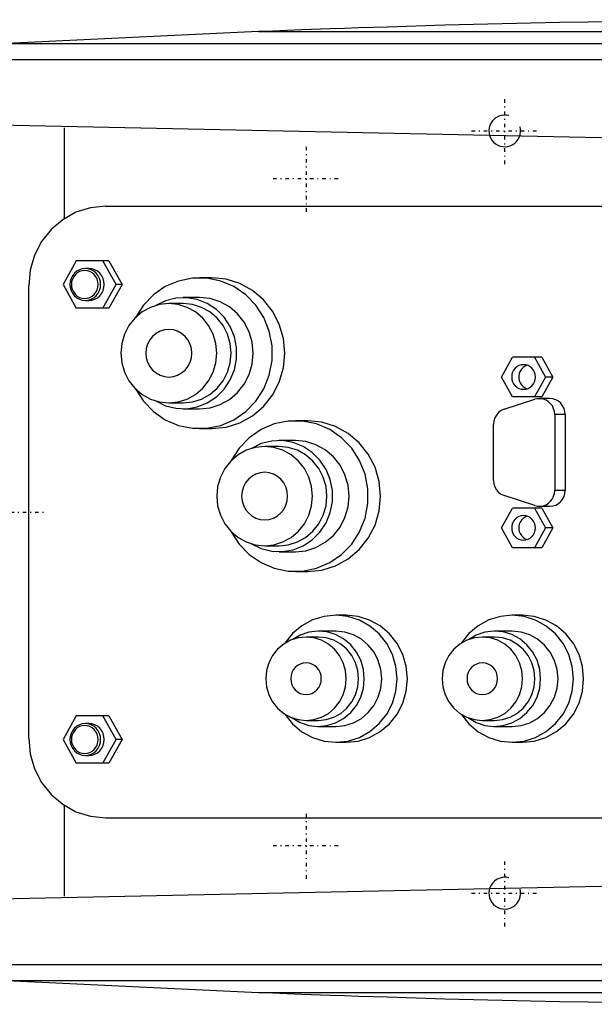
# Model space of a CAD drawing. Extents: x -602 to 168, y -90 to 90.
# Tile 2 of 5: x -461 to -389, y -62 to 62. Entities that reach past the tile are written whole.
import ezdxf

# ---------------------------------------------------------------- set-up
doc = ezdxf.new("R2010")
doc.units = 0
doc.linetypes.add('CENTER', pattern=[1.5, 0.45, -0.5, 0.05, -0.5])
for name, color, linetype in [('AM_0', 7, 'CONTINUOUS'), ('AM_10', 7, 'CONTINUOUS'), ('AM_7', 7, 'CENTER')]:
    doc.layers.add(name, color=color, linetype=linetype)

msp = doc.modelspace()

# ---------------------------------------------------------------- linework, layer by layer
at = {"layer": 'AM_0', "color": 7, "linetype": 'CONTINUOUS'}
for p, q in [((-431.04, 60.5), (-462.76, 59)), ((-431.04, 60.5), (-285.14, 60.5)), ((-462.76, 59), (-252.3, 59)), ((-494.4, 57), (-242.93, 57)), ((-498.5, 49.45), (-379.16, 47)), ((-455.5, 36.95), (-455.5, 48.38)), ((-450.34, 38.5), (-362.3, 38.5)), ((-454, 31.65), (-455.67, 28.65)), ((-449.88, 31.65), (-454, 31.65)), ((-448.98, 28.65), (-450.65, 31.65)), ((-449.88, 31.65), (-448.2, 28.65)), ((-452.41, 30.65), (-452.86, 30.65)), ((-455.67, 28.65), (-454, 25.65)), ((-450.65, 25.65), (-448.98, 28.65)), ((-448.2, 28.65), (-449.88, 25.65)), ((-448.2, 28.65), (-448.98, 28.65)), ((-436.9, 29.5), (-438.46, 29.5)), ((-460, -28.5), (-460, 28.5)), ((-452.86, 26.65), (-452.41, 26.65)), ((-440.53, 26.25), (-442.34, 26.25)), ((-438.46, 27), (-440.53, 27)), ((-449.88, 25.65), (-454, 25.65)), ((-400.43, 17), (-399.03, 19.5)), ((-395.34, 19.5), (-399.03, 19.5)), ((-396.24, 19.5), (-394.85, 17)), ((-395.34, 19.5), (-393.94, 17)), ((-399.03, 14.5), (-400.43, 17)), ((-394.85, 17), (-396.24, 14.5)), ((-393.94, 17), (-395.34, 14.5)), ((-393.94, 17), (-394.85, 17)), ((-442.34, 13.75), (-440.53, 13.75)), ((-400.08, 12.94), (-396.21, 14.19)), ((-395.34, 14.5), (-399.03, 14.5)), ((-394.32, 14.28), (-395.64, 14.28)), ((-440.53, 13), (-438.46, 13)), ((-424.83, 11.5), (-426.38, 11.5)), ((-393.71, 12.28), (-393.71, 2.72)), ((-392.39, 12.28), (-393.71, 12.28)), ((-392.39, 12.28), (-392.39, 2.72)), ((-438.46, 10.5), (-436.9, 10.5)), ((-401.43, 3.97), (-401.43, 11.03)), ((-426.38, 9), (-428.45, 9)), ((-428.45, 8.25), (-430.26, 8.25)), ((-392.39, 2.72), (-393.71, 2.72)), ((-396.21, 0.81), (-400.08, 2.06)), ((-400.43, -2), (-399.03, 0.5)), ((-395.34, 0.5), (-399.03, 0.5)), ((-396.24, 0.5), (-394.85, -2)), ((-395.64, 0.72), (-394.32, 0.72)), ((-395.34, 0.5), (-393.94, -2)), ((-399.03, -4.5), (-400.43, -2)), ((-394.85, -2), (-396.24, -4.5)), ((-393.94, -2), (-395.34, -4.5)), ((-393.94, -2), (-394.85, -2)), ((-430.26, -4.25), (-428.45, -4.25)), ((-395.34, -4.5), (-399.03, -4.5)), ((-428.45, -5), (-426.38, -5)), ((-426.38, -7.5), (-424.83, -7.5)), ((-420, -13), (-421.29, -13)), ((-397.78, -13), (-399.08, -13)), ((-423.49, -15.75), (-425.05, -15.75)), ((-421.29, -15), (-423.49, -15)), ((-401.28, -15.75), (-402.83, -15.75)), ((-399.08, -15), (-401.28, -15)), ((-454, -25.65), (-455.67, -28.65)), ((-449.88, -25.65), (-454, -25.65)), ((-448.98, -28.65), (-450.65, -25.65)), ((-449.88, -25.65), (-448.2, -28.65)), ((-452.41, -26.65), (-452.86, -26.65)), ((-425.05, -26.25), (-423.49, -26.25)), ((-423.49, -27), (-421.29, -27)), ((-402.83, -26.25), (-401.28, -26.25)), ((-401.28, -27), (-399.08, -27)), ((-455.67, -28.65), (-454, -31.65)), ((-450.65, -31.65), (-448.98, -28.65)), ((-448.2, -28.65), (-449.88, -31.65)), ((-448.2, -28.65), (-448.98, -28.65)), ((-421.29, -29), (-420, -29)), ((-399.08, -29), (-397.78, -29)), ((-452.86, -30.65), (-452.41, -30.65)), ((-449.88, -31.65), (-454, -31.65)), ((-455.5, -48.38), (-455.5, -36.95)), ((-450.34, -38.5), (-362.3, -38.5)), ((-379.16, -47), (-498.5, -49.45)), ((-494.4, -57), (-242.93, -57)), ((-462.76, -59), (-252.3, -59)), ((-462.76, -59), (-431.04, -60.5)), ((-431.04, -60.5), (-285.14, -60.5))]:
    msp.add_line(p, q, dxfattribs=at)
for points in [[(-450.34, 38.5), (-452.23, 38.31), (-454.04, 37.74), (-455.71, 36.81), (-457.17, 35.57), (-458.37, 34.06), (-459.26, 32.33), (-459.81, 30.45), (-460, 28.5)], [(-452.41, 26.65), (-452.03, 26.69), (-451.67, 26.8), (-451.34, 26.99), (-451.04, 27.24), (-450.8, 27.54), (-450.63, 27.88), (-450.52, 28.26), (-450.48, 28.65), (-450.52, 29.04), (-450.63, 29.42), (-450.8, 29.76), (-451.04, 30.06), (-451.34, 30.31), (-451.67, 30.5), (-452.03, 30.61), (-452.41, 30.65)], [(-446.55, 15.52), (-445.55, 13.97), (-444.28, 12.66), (-442.78, 11.62), (-441.12, 10.91), (-439.35, 10.55), (-437.56, 10.55), (-435.79, 10.91), (-434.13, 11.62), (-432.63, 12.66), (-431.36, 13.97), (-430.36, 15.52), (-429.68, 17.24), (-429.32, 19.07), (-429.32, 20.93), (-429.68, 22.76), (-430.36, 24.48), (-431.36, 26.03), (-432.63, 27.34), (-434.13, 28.38), (-435.79, 29.09), (-437.56, 29.45), (-439.35, 29.45), (-441.12, 29.09), (-442.78, 28.38), (-444.28, 27.34), (-445.55, 26.03), (-446.55, 24.48)], [(-436.9, 10.5), (-435.11, 10.68), (-433.39, 11.22), (-431.81, 12.1), (-430.42, 13.28), (-429.27, 14.72), (-428.43, 16.36), (-427.9, 18.15), (-427.73, 20), (-427.9, 21.85), (-428.43, 23.64), (-429.27, 25.28), (-430.42, 26.72), (-431.81, 27.9), (-433.39, 28.78), (-435.11, 29.32), (-436.9, 29.5)], [(-443.99, 13.99), (-442.76, 13.39), (-441.45, 13.06), (-440.09, 13.01), (-438.75, 13.25), (-437.49, 13.75), (-436.34, 14.5), (-435.37, 15.47), (-434.6, 16.63), (-434.07, 17.92), (-433.8, 19.3), (-433.8, 20.7), (-434.07, 22.08), (-434.6, 23.37), (-435.37, 24.53), (-436.34, 25.5), (-437.49, 26.25), (-438.75, 26.75), (-440.09, 26.99), (-441.45, 26.94), (-442.76, 26.61), (-443.99, 26.01)], [(-440.53, 13.75), (-439.35, 13.87), (-438.22, 14.23), (-437.17, 14.8), (-436.26, 15.58), (-435.51, 16.53), (-434.95, 17.61), (-434.61, 18.78), (-434.49, 20), (-434.61, 21.22), (-434.95, 22.39), (-435.51, 23.47), (-436.26, 24.42), (-437.17, 25.2), (-438.22, 25.77), (-439.35, 26.13), (-440.53, 26.25)], [(-438.46, 13), (-437.14, 13.13), (-435.87, 13.53), (-434.7, 14.18), (-433.68, 15.05), (-432.83, 16.11), (-432.21, 17.32), (-431.83, 18.63), (-431.7, 20), (-431.83, 21.37), (-432.21, 22.68), (-432.83, 23.89), (-433.68, 24.95), (-434.7, 25.82), (-435.87, 26.47), (-437.14, 26.87), (-438.46, 27)], [(-397.18, 18.48), (-397.45, 18.36), (-397.69, 18.19), (-397.9, 17.98), (-398.06, 17.72), (-398.17, 17.45), (-398.22, 17.15), (-398.22, 16.85), (-398.17, 16.55), (-398.06, 16.28), (-397.9, 16.02), (-397.69, 15.81), (-397.45, 15.64), (-397.18, 15.52)], [(-393.71, 12.28), (-393.74, 12.65), (-393.84, 13.01), (-394, 13.35), (-394.22, 13.64), (-394.49, 13.89), (-394.8, 14.08), (-395.14, 14.21), (-395.5, 14.27), (-395.86, 14.27), (-396.21, 14.19)], [(-392.39, 12.28), (-392.42, 12.67), (-392.53, 13.04), (-392.71, 13.39), (-392.95, 13.69), (-393.24, 13.94), (-393.58, 14.13), (-393.94, 14.24), (-394.32, 14.28)], [(-400.08, 12.94), (-400.45, 12.77), (-400.78, 12.53), (-401.06, 12.21), (-401.26, 11.85), (-401.39, 11.45), (-401.43, 11.03)], [(-434.47, -2.48), (-433.47, -4.03), (-432.2, -5.34), (-430.71, -6.38), (-429.05, -7.09), (-427.28, -7.45), (-425.48, -7.45), (-423.72, -7.09), (-422.06, -6.38), (-420.56, -5.34), (-419.29, -4.03), (-418.29, -2.48), (-417.6, -0.76), (-417.25, 1.07), (-417.25, 2.93), (-417.6, 4.76), (-418.29, 6.48), (-419.29, 8.03), (-420.56, 9.34), (-422.06, 10.38), (-423.72, 11.09), (-425.48, 11.45), (-427.28, 11.45), (-429.05, 11.09), (-430.71, 10.38), (-432.2, 9.34), (-433.47, 8.03), (-434.47, 6.48)], [(-424.83, -7.5), (-423.04, -7.32), (-421.32, -6.78), (-419.73, -5.9), (-418.34, -4.72), (-417.2, -3.28), (-416.35, -1.64), (-415.83, 0.15), (-415.65, 2), (-415.83, 3.85), (-416.35, 5.64), (-417.2, 7.28), (-418.34, 8.72), (-419.73, 9.9), (-421.32, 10.78), (-423.04, 11.32), (-424.83, 11.5)], [(-431.92, -4.01), (-430.69, -4.61), (-429.37, -4.94), (-428.02, -4.99), (-426.68, -4.75), (-425.41, -4.25), (-424.27, -3.5), (-423.29, -2.53), (-422.53, -1.37), (-422, -0.08), (-421.73, 1.3), (-421.73, 2.7), (-422, 4.08), (-422.53, 5.37), (-423.29, 6.53), (-424.27, 7.5), (-425.41, 8.25), (-426.68, 8.75), (-428.02, 8.99), (-429.37, 8.94), (-430.69, 8.61), (-431.92, 8.01)], [(-426.38, -5), (-425.06, -4.87), (-423.8, -4.47), (-422.63, -3.82), (-421.6, -2.95), (-420.76, -1.89), (-420.14, -0.68), (-419.75, 0.63), (-419.62, 2), (-419.75, 3.37), (-420.14, 4.68), (-420.76, 5.89), (-421.6, 6.95), (-422.63, 7.82), (-423.8, 8.47), (-425.06, 8.87), (-426.38, 9)], [(-428.45, -4.25), (-427.28, -4.13), (-426.14, -3.77), (-425.1, -3.2), (-424.18, -2.42), (-423.43, -1.47), (-422.88, -0.39), (-422.53, 0.78), (-422.42, 2), (-422.53, 3.22), (-422.88, 4.39), (-423.43, 5.47), (-424.18, 6.42), (-425.1, 7.2), (-426.14, 7.77), (-427.28, 8.13), (-428.45, 8.25)], [(-401.43, 3.97), (-401.39, 3.55), (-401.26, 3.15), (-401.06, 2.79), (-400.78, 2.47), (-400.45, 2.23), (-400.08, 2.06)], [(-396.21, 0.81), (-395.86, 0.73), (-395.5, 0.73), (-395.14, 0.79), (-394.8, 0.92), (-394.49, 1.11), (-394.22, 1.36), (-394, 1.65), (-393.84, 1.99), (-393.74, 2.35), (-393.71, 2.72)], [(-394.32, 0.72), (-393.94, 0.76), (-393.58, 0.87), (-393.24, 1.06), (-392.95, 1.31), (-392.71, 1.61), (-392.53, 1.96), (-392.42, 2.33), (-392.39, 2.72)], [(-397.18, -0.52), (-397.45, -0.64), (-397.69, -0.81), (-397.9, -1.02), (-398.06, -1.28), (-398.17, -1.55), (-398.22, -1.85), (-398.22, -2.15), (-398.17, -2.45), (-398.06, -2.72), (-397.9, -2.98), (-397.69, -3.19), (-397.45, -3.36), (-397.18, -3.48)], [(-427.7, -25.47), (-426.74, -26.68), (-425.56, -27.67), (-424.23, -28.4), (-422.78, -28.85), (-421.27, -29), (-419.77, -28.84), (-418.32, -28.38), (-416.99, -27.64), (-415.82, -26.65), (-414.86, -25.44), (-414.15, -24.06), (-413.71, -22.56), (-413.57, -21), (-413.71, -19.44), (-414.15, -17.94), (-414.86, -16.56), (-415.82, -15.35), (-416.99, -14.36), (-418.32, -13.62), (-419.77, -13.16), (-421.27, -13), (-422.78, -13.15), (-424.23, -13.6), (-425.56, -14.33), (-426.74, -15.32), (-427.7, -16.53)], [(-420, -29), (-418.49, -28.85), (-417.04, -28.39), (-415.71, -27.65), (-414.54, -26.66), (-413.57, -25.44), (-412.86, -24.06), (-412.42, -22.56), (-412.27, -21), (-412.42, -19.44), (-412.86, -17.94), (-413.57, -16.56), (-414.54, -15.34), (-415.71, -14.35), (-417.04, -13.61), (-418.49, -13.15), (-420, -13)], [(-405.48, -25.47), (-404.52, -26.68), (-403.35, -27.67), (-402.01, -28.4), (-400.56, -28.85), (-399.06, -29), (-397.55, -28.84), (-396.11, -28.38), (-394.77, -27.64), (-393.61, -26.65), (-392.65, -25.44), (-391.94, -24.06), (-391.5, -22.56), (-391.35, -21), (-391.5, -19.44), (-391.94, -17.94), (-392.65, -16.56), (-393.61, -15.35), (-394.77, -14.36), (-396.11, -13.62), (-397.55, -13.16), (-399.06, -13), (-400.56, -13.15), (-402.01, -13.6), (-403.35, -14.33), (-404.52, -15.32), (-405.48, -16.53)], [(-397.78, -29), (-396.28, -28.85), (-394.83, -28.39), (-393.49, -27.65), (-392.32, -26.66), (-391.36, -25.44), (-390.64, -24.06), (-390.2, -22.56), (-390.06, -21), (-390.2, -19.44), (-390.64, -17.94), (-391.36, -16.56), (-392.32, -15.34), (-393.49, -14.35), (-394.83, -13.61), (-396.28, -13.15), (-397.78, -13)], [(-426.81, -25.92), (-425.8, -26.5), (-424.71, -26.87), (-423.57, -27), (-422.43, -26.9), (-421.33, -26.57), (-420.32, -26.02), (-419.42, -25.27), (-418.69, -24.36), (-418.15, -23.32), (-417.81, -22.18), (-417.7, -21), (-417.81, -19.82), (-418.15, -18.68), (-418.69, -17.64), (-419.42, -16.73), (-420.32, -15.98), (-421.33, -15.43), (-422.43, -15.1), (-423.57, -15), (-424.71, -15.13), (-425.8, -15.5), (-426.81, -16.08)], [(-423.49, -26.25), (-422.5, -26.15), (-421.55, -25.85), (-420.68, -25.37), (-419.91, -24.71), (-419.28, -23.92), (-418.81, -23.01), (-418.52, -22.02), (-418.42, -21), (-418.52, -19.98), (-418.81, -18.99), (-419.28, -18.08), (-419.91, -17.29), (-420.68, -16.63), (-421.55, -16.15), (-422.5, -15.85), (-423.49, -15.75)], [(-421.29, -27), (-420.16, -26.88), (-419.08, -26.54), (-418.07, -25.99), (-417.2, -25.24), (-416.48, -24.33), (-415.94, -23.3), (-415.61, -22.17), (-415.5, -21), (-415.61, -19.83), (-415.94, -18.7), (-416.48, -17.67), (-417.2, -16.76), (-418.07, -16.01), (-419.08, -15.46), (-420.16, -15.12), (-421.29, -15)], [(-404.59, -25.92), (-403.59, -26.5), (-402.5, -26.87), (-401.36, -27), (-400.22, -26.9), (-399.12, -26.57), (-398.1, -26.02), (-397.21, -25.27), (-396.48, -24.36), (-395.93, -23.32), (-395.6, -22.18), (-395.48, -21), (-395.6, -19.82), (-395.93, -18.68), (-396.48, -17.64), (-397.21, -16.73), (-398.1, -15.98), (-399.12, -15.43), (-400.22, -15.1), (-401.36, -15), (-402.5, -15.13), (-403.59, -15.5), (-404.59, -16.08)], [(-401.28, -26.25), (-400.29, -26.15), (-399.34, -25.85), (-398.46, -25.37), (-397.69, -24.71), (-397.06, -23.92), (-396.59, -23.01), (-396.3, -22.02), (-396.21, -21), (-396.3, -19.98), (-396.59, -18.99), (-397.06, -18.08), (-397.69, -17.29), (-398.46, -16.63), (-399.34, -16.15), (-400.29, -15.85), (-401.28, -15.75)], [(-399.08, -27), (-397.95, -26.88), (-396.86, -26.54), (-395.86, -25.99), (-394.98, -25.24), (-394.26, -24.33), (-393.72, -23.3), (-393.39, -22.17), (-393.28, -21), (-393.39, -19.83), (-393.72, -18.7), (-394.26, -17.67), (-394.98, -16.76), (-395.86, -16.01), (-396.86, -15.46), (-397.95, -15.12), (-399.08, -15)], [(-452.41, -30.65), (-452.03, -30.61), (-451.67, -30.5), (-451.34, -30.31), (-451.04, -30.06), (-450.8, -29.76), (-450.63, -29.42), (-450.52, -29.04), (-450.48, -28.65), (-450.52, -28.26), (-450.63, -27.88), (-450.8, -27.54), (-451.04, -27.24), (-451.34, -26.99), (-451.67, -26.8), (-452.03, -26.69), (-452.41, -26.65)], [(-460, -28.5), (-459.81, -30.45), (-459.26, -32.33), (-458.37, -34.06), (-457.17, -35.57), (-455.71, -36.81), (-454.04, -37.74), (-452.23, -38.31), (-450.34, -38.5)]]:
    msp.add_lwpolyline(points, dxfattribs=at)
for points in [[(-452.86, 30.65), (-453.24, 30.61), (-453.6, 30.5), (-453.94, 30.31), (-454.23, 30.06), (-454.47, 29.76), (-454.65, 29.42), (-454.76, 29.04), (-454.8, 28.65), (-454.76, 28.26), (-454.65, 27.88), (-454.47, 27.54), (-454.23, 27.24), (-453.94, 26.99), (-453.6, 26.8), (-453.24, 26.69), (-452.86, 26.65), (-452.49, 26.69), (-452.12, 26.8), (-451.79, 26.99), (-451.5, 27.24), (-451.26, 27.54), (-451.08, 27.88), (-450.97, 28.26), (-450.93, 28.65), (-450.97, 29.04), (-451.08, 29.42), (-451.26, 29.76), (-451.5, 30.06), (-451.79, 30.31), (-452.12, 30.5), (-452.49, 30.61)], [(-452.93, 26.9), (-452.6, 26.93), (-452.28, 27.03), (-451.99, 27.19), (-451.73, 27.41), (-451.52, 27.68), (-451.37, 27.98), (-451.27, 28.31), (-451.24, 28.65), (-451.27, 28.99), (-451.37, 29.32), (-451.52, 29.62), (-451.73, 29.89), (-451.99, 30.11), (-452.28, 30.27), (-452.6, 30.37), (-452.93, 30.4), (-453.26, 30.37), (-453.58, 30.27), (-453.87, 30.11), (-454.12, 29.89), (-454.33, 29.62), (-454.49, 29.32), (-454.59, 28.99), (-454.62, 28.65), (-454.59, 28.31), (-454.49, 27.98), (-454.33, 27.68), (-454.12, 27.41), (-453.87, 27.19), (-453.58, 27.03), (-453.26, 26.93)], [(-442.34, 26.25), (-443.52, 26.13), (-444.65, 25.77), (-445.69, 25.2), (-446.61, 24.42), (-447.36, 23.47), (-447.92, 22.39), (-448.26, 21.22), (-448.38, 20), (-448.26, 18.78), (-447.92, 17.61), (-447.36, 16.53), (-446.61, 15.58), (-445.69, 14.8), (-444.65, 14.23), (-443.52, 13.87), (-442.34, 13.75), (-441.16, 13.87), (-440.03, 14.23), (-438.98, 14.8), (-438.07, 15.58), (-437.32, 16.53), (-436.76, 17.61), (-436.42, 18.78), (-436.3, 20), (-436.42, 21.22), (-436.76, 22.39), (-437.32, 23.47), (-438.07, 24.42), (-438.98, 25.2), (-440.03, 25.77), (-441.16, 26.13)], [(-442.34, 23), (-442.9, 22.94), (-443.45, 22.77), (-443.95, 22.49), (-444.39, 22.12), (-444.75, 21.67), (-445.02, 21.15), (-445.18, 20.59), (-445.24, 20), (-445.18, 19.41), (-445.02, 18.85), (-444.75, 18.33), (-444.39, 17.88), (-443.95, 17.51), (-443.45, 17.23), (-442.9, 17.06), (-442.34, 17), (-441.77, 17.06), (-441.23, 17.23), (-440.73, 17.51), (-440.29, 17.88), (-439.93, 18.33), (-439.66, 18.85), (-439.5, 19.41), (-439.44, 20), (-439.5, 20.59), (-439.66, 21.15), (-439.93, 21.67), (-440.29, 22.12), (-440.73, 22.49), (-441.23, 22.77), (-441.77, 22.94)], [(-397.64, 18.55), (-397.93, 18.52), (-398.21, 18.43), (-398.47, 18.29), (-398.7, 18.1), (-398.88, 17.86), (-399.02, 17.59), (-399.11, 17.3), (-399.13, 17), (-399.11, 16.7), (-399.02, 16.41), (-398.88, 16.14), (-398.7, 15.9), (-398.47, 15.71), (-398.21, 15.57), (-397.93, 15.48), (-397.64, 15.45), (-397.35, 15.48), (-397.06, 15.57), (-396.81, 15.71), (-396.58, 15.9), (-396.39, 16.14), (-396.25, 16.41), (-396.17, 16.7), (-396.14, 17), (-396.17, 17.3), (-396.25, 17.59), (-396.39, 17.86), (-396.58, 18.1), (-396.81, 18.29), (-397.06, 18.43), (-397.35, 18.52)], [(-430.26, 8.25), (-431.44, 8.13), (-432.58, 7.77), (-433.62, 7.2), (-434.53, 6.42), (-435.28, 5.47), (-435.84, 4.39), (-436.19, 3.22), (-436.3, 2), (-436.19, 0.78), (-435.84, -0.39), (-435.28, -1.47), (-434.53, -2.42), (-433.62, -3.2), (-432.58, -3.77), (-431.44, -4.13), (-430.26, -4.25), (-429.09, -4.13), (-427.95, -3.77), (-426.91, -3.2), (-426, -2.42), (-425.25, -1.47), (-424.69, -0.39), (-424.34, 0.78), (-424.23, 2), (-424.34, 3.22), (-424.69, 4.39), (-425.25, 5.47), (-426, 6.42), (-426.91, 7.2), (-427.95, 7.77), (-429.09, 8.13)], [(-430.26, 5), (-430.83, 4.94), (-431.37, 4.77), (-431.87, 4.49), (-432.31, 4.12), (-432.67, 3.67), (-432.94, 3.15), (-433.11, 2.59), (-433.16, 2), (-433.11, 1.41), (-432.94, 0.85), (-432.67, 0.33), (-432.31, -0.12), (-431.87, -0.49), (-431.37, -0.77), (-430.83, -0.94), (-430.26, -1), (-429.7, -0.94), (-429.16, -0.77), (-428.65, -0.49), (-428.22, -0.12), (-427.86, 0.33), (-427.59, 0.85), (-427.42, 1.41), (-427.37, 2), (-427.42, 2.59), (-427.59, 3.15), (-427.86, 3.67), (-428.22, 4.12), (-428.65, 4.49), (-429.16, 4.77), (-429.7, 4.94)], [(-397.64, -0.45), (-397.93, -0.48), (-398.21, -0.57), (-398.47, -0.71), (-398.7, -0.9), (-398.88, -1.14), (-399.02, -1.41), (-399.11, -1.7), (-399.13, -2), (-399.11, -2.3), (-399.02, -2.59), (-398.88, -2.86), (-398.7, -3.1), (-398.47, -3.29), (-398.21, -3.43), (-397.93, -3.52), (-397.64, -3.55), (-397.35, -3.52), (-397.06, -3.43), (-396.81, -3.29), (-396.58, -3.1), (-396.39, -2.86), (-396.25, -2.59), (-396.17, -2.3), (-396.14, -2), (-396.17, -1.7), (-396.25, -1.41), (-396.39, -1.14), (-396.58, -0.9), (-396.81, -0.71), (-397.06, -0.57), (-397.35, -0.48)], [(-425.05, -15.75), (-426.04, -15.85), (-426.99, -16.15), (-427.86, -16.63), (-428.63, -17.29), (-429.26, -18.08), (-429.73, -18.99), (-430.02, -19.98), (-430.12, -21), (-430.02, -22.02), (-429.73, -23.01), (-429.26, -23.92), (-428.63, -24.71), (-427.86, -25.37), (-426.99, -25.85), (-426.04, -26.15), (-425.05, -26.25), (-424.06, -26.15), (-423.11, -25.85), (-422.23, -25.37), (-421.46, -24.71), (-420.83, -23.92), (-420.36, -23.01), (-420.07, -22.02), (-419.98, -21), (-420.07, -19.98), (-420.36, -18.99), (-420.83, -18.08), (-421.46, -17.29), (-422.23, -16.63), (-423.11, -16.15), (-424.06, -15.85)], [(-402.83, -15.75), (-403.82, -15.85), (-404.77, -16.15), (-405.65, -16.63), (-406.42, -17.29), (-407.05, -18.08), (-407.52, -18.99), (-407.8, -19.98), (-407.9, -21), (-407.8, -22.02), (-407.52, -23.01), (-407.05, -23.92), (-406.42, -24.71), (-405.65, -25.37), (-404.77, -25.85), (-403.82, -26.15), (-402.83, -26.25), (-401.84, -26.15), (-400.89, -25.85), (-400.01, -25.37), (-399.24, -24.71), (-398.61, -23.92), (-398.15, -23.01), (-397.86, -22.02), (-397.76, -21), (-397.86, -19.98), (-398.15, -18.99), (-398.61, -18.08), (-399.24, -17.29), (-400.01, -16.63), (-400.89, -16.15), (-401.84, -15.85)], [(-425.05, -19), (-425.42, -19.04), (-425.79, -19.15), (-426.12, -19.34), (-426.41, -19.59), (-426.65, -19.89), (-426.83, -20.23), (-426.94, -20.61), (-426.98, -21), (-426.94, -21.39), (-426.83, -21.77), (-426.65, -22.11), (-426.41, -22.41), (-426.12, -22.66), (-425.79, -22.85), (-425.42, -22.96), (-425.05, -23), (-424.67, -22.96), (-424.31, -22.85), (-423.97, -22.66), (-423.68, -22.41), (-423.44, -22.11), (-423.26, -21.77), (-423.15, -21.39), (-423.12, -21), (-423.15, -20.61), (-423.26, -20.23), (-423.44, -19.89), (-423.68, -19.59), (-423.97, -19.34), (-424.31, -19.15), (-424.67, -19.04)], [(-402.83, -19), (-403.21, -19.04), (-403.57, -19.15), (-403.9, -19.34), (-404.2, -19.59), (-404.44, -19.89), (-404.62, -20.23), (-404.73, -20.61), (-404.76, -21), (-404.73, -21.39), (-404.62, -21.77), (-404.44, -22.11), (-404.2, -22.41), (-403.9, -22.66), (-403.57, -22.85), (-403.21, -22.96), (-402.83, -23), (-402.45, -22.96), (-402.09, -22.85), (-401.76, -22.66), (-401.46, -22.41), (-401.22, -22.11), (-401.05, -21.77), (-400.94, -21.39), (-400.9, -21), (-400.94, -20.61), (-401.05, -20.23), (-401.22, -19.89), (-401.46, -19.59), (-401.76, -19.34), (-402.09, -19.15), (-402.45, -19.04)], [(-452.86, -26.65), (-453.24, -26.69), (-453.6, -26.8), (-453.94, -26.99), (-454.23, -27.24), (-454.47, -27.54), (-454.65, -27.88), (-454.76, -28.26), (-454.8, -28.65), (-454.76, -29.04), (-454.65, -29.42), (-454.47, -29.76), (-454.23, -30.06), (-453.94, -30.31), (-453.6, -30.5), (-453.24, -30.61), (-452.86, -30.65), (-452.49, -30.61), (-452.12, -30.5), (-451.79, -30.31), (-451.5, -30.06), (-451.26, -29.76), (-451.08, -29.42), (-450.97, -29.04), (-450.93, -28.65), (-450.97, -28.26), (-451.08, -27.88), (-451.26, -27.54), (-451.5, -27.24), (-451.79, -26.99), (-452.12, -26.8), (-452.49, -26.69)], [(-452.93, -30.4), (-452.6, -30.37), (-452.28, -30.27), (-451.99, -30.11), (-451.73, -29.89), (-451.52, -29.62), (-451.37, -29.32), (-451.27, -28.99), (-451.24, -28.65), (-451.27, -28.31), (-451.37, -27.98), (-451.52, -27.68), (-451.73, -27.41), (-451.99, -27.19), (-452.28, -27.03), (-452.6, -26.93), (-452.93, -26.9), (-453.26, -26.93), (-453.58, -27.03), (-453.87, -27.19), (-454.12, -27.41), (-454.33, -27.68), (-454.49, -27.98), (-454.59, -28.31), (-454.62, -28.65), (-454.59, -28.99), (-454.49, -29.32), (-454.33, -29.62), (-454.12, -29.89), (-453.87, -30.11), (-453.58, -30.27), (-453.26, -30.37)]]:
    msp.add_lwpolyline(points, close=True, dxfattribs=at)
for points in [[(-366, 62, 0), (-367.81, 61.99, 0), (-371.42, 61.96, 0), (-375.04, 61.92, 0), (-376.84, 61.9, 0), (-378.65, 61.87, 0), (-382.26, 61.82, 0), (-385.88, 61.77, 0), (-389.49, 61.7, 0), (-393.11, 61.63, 0), (-396.72, 61.56, 0), (-398.53, 61.51, 0), (-400.33, 61.47, 0), (-403.95, 61.38, 0), (-407.56, 61.29, 0), (-411.17, 61.18, 0), (-414.79, 61.07, 0), (-418.4, 60.96, 0), (-420.21, 60.9, 0), (-422.01, 60.83, 0), (-425.62, 60.71, 0), (-429.24, 60.57, 0), (-431.04, 60.5, 0)], [(-431.04, -60.5, 0), (-429.24, -60.57, 0), (-425.62, -60.71, 0), (-422.01, -60.83, 0), (-420.21, -60.9, 0), (-418.4, -60.96, 0), (-414.79, -61.07, 0), (-411.17, -61.18, 0), (-407.56, -61.29, 0), (-403.95, -61.38, 0), (-400.33, -61.47, 0), (-398.53, -61.51, 0), (-396.72, -61.56, 0), (-393.11, -61.63, 0), (-389.49, -61.7, 0), (-385.88, -61.77, 0), (-382.26, -61.82, 0), (-378.65, -61.87, 0), (-376.84, -61.9, 0), (-375.04, -61.92, 0), (-371.42, -61.96, 0), (-367.81, -61.99, 0), (-366, -62, 0)]]:
    msp.add_polyline3d(points, dxfattribs=at)
at = {"layer": 'AM_10', "color": 7, "linetype": 'CONTINUOUS'}
for centre in [(-400, 48), (-400, -48)]:
    msp.add_arc(centre, 2, 75, 15, dxfattribs=at)
at = {"layer": 'AM_7', "color": 4, "linetype": 'CENTER'}
for p, q in [((-400, 43.8), (-400, 52.2)), ((-404.2, 48), (-395.8, 48)), ((-425, 37.8), (-425, 46.2)), ((-429.2, 42), (-420.8, 42)), ((-497.95, 0), (-458.05, 0)), ((-425, -46.2), (-425, -37.8)), ((-429.2, -42), (-420.8, -42)), ((-400, -52.2), (-400, -43.8)), ((-404.2, -48), (-395.8, -48))]:
    msp.add_line(p, q, dxfattribs=at)

doc.saveas('drawing.dxf')
